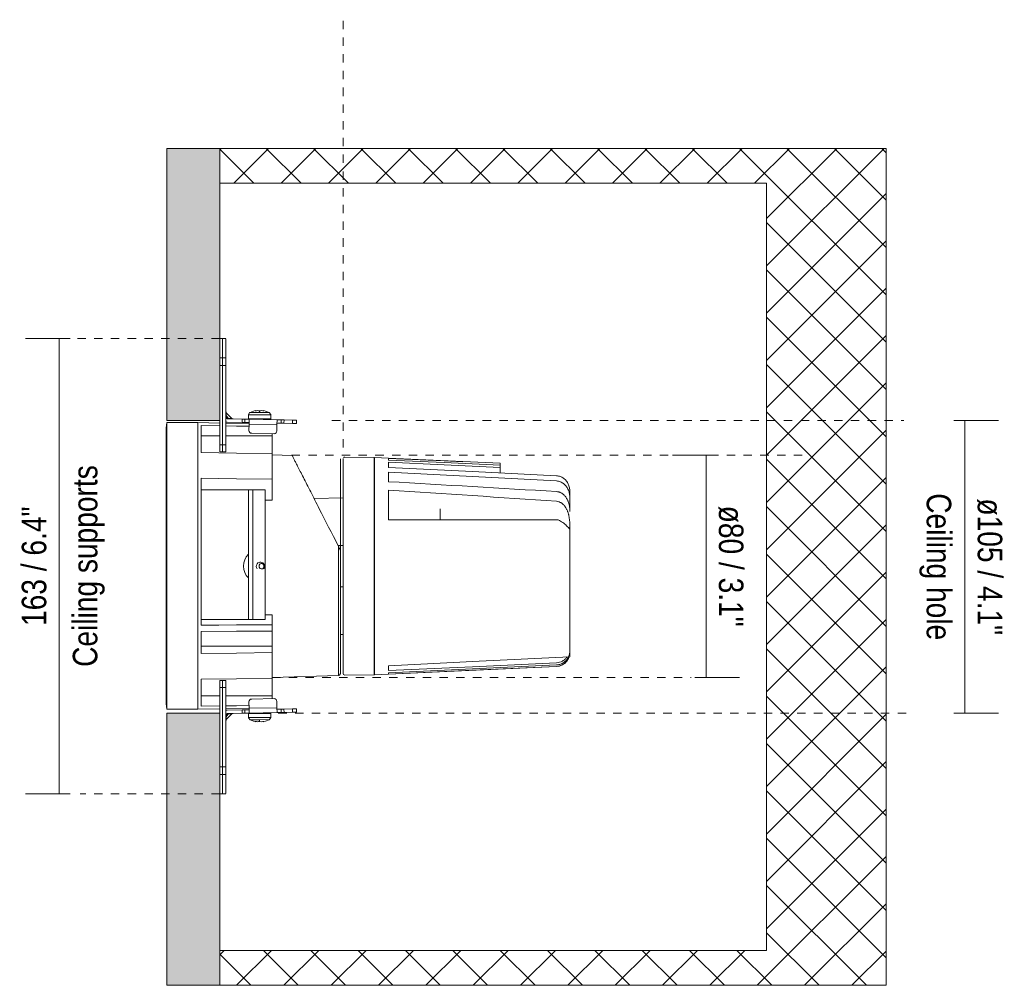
# Model space of a CAD drawing. Header units: millimetres. Extents: x -6729 to -4864, y -1198 to 6775.
# Tile 6 of 6: x -6318 to -5965, y 6429 to 6775. Entities that reach past the tile are written whole.
import ezdxf

# ---------------------------------------------------------------- set-up
doc = ezdxf.new("R2010")
doc.units = ezdxf.units.MM
doc.linetypes.add('Dash', pattern=[6, 3, -3])
doc.layers.add('A-ANNO-DIMS', color=7, linetype='Dash', lineweight=9, true_color=0xd2d2d2)
for name, color, linetype, lineweight in [('A-ANNO-DIMS-4', 7, 'Continuous', 9), ('A-DETL-GENF', 7, 'Continuous', 9), ('E-LITE-EQPM', 7, 'Continuous', 20)]:
    doc.layers.add(name, color=color, linetype=linetype, lineweight=lineweight)
doc.styles.add('Arial Narrow', font='ARIALN.TTF', dxfattribs={"height": 8.8})
doc.dimstyles.new('FARO_-_2_2mm_Arial_Narrow_mm_Inch_Left', dxfattribs={"dimscale": 304.8, "dimtxt": 9.006193, "dimasz": 0, "dimexe": 0.03937, "dimexo": 0.0625, "dimgap": 0.006562, "dimtad": 1, "dimdec": 0, "dimzin": 0, "dimdsep": 46, "dimtxsty": 'Arial Narrow', "dimblk1": 'NONE', "dimblk2": 'NONE', "dimsah": 1, "dimcen": 0.09, "dimadec": 0, "dimazin": 0, "dimtfac": 1, "dimtdec": 4, "dimtix": 1, "dimtmove": 0, "dimatfit": 3, "dimfxl": 0.013123, "dimfxlon": 1, "dimtvp": 1, "dimtolj": 1, "dimtzin": 0, "dimarcsym": 2})
doc.dimstyles.new('FARO_-_2_2mm_Arial_Narrow_mm_Inch_Right', dxfattribs={"dimscale": 304.8, "dimtxt": 9.006193, "dimasz": 0, "dimexe": 0.03937, "dimexo": 0.0625, "dimgap": 0.006562, "dimtad": 1, "dimdec": 0, "dimzin": 0, "dimdsep": 46, "dimtxsty": 'Arial Narrow', "dimblk1": 'NONE', "dimblk2": 'NONE', "dimsah": 1, "dimcen": 0.09, "dimadec": 0, "dimazin": 0, "dimtfac": 1, "dimtdec": 4, "dimtix": 1, "dimtmove": 0, "dimatfit": 3, "dimfxl": 0.013123, "dimfxlon": 1, "dimtvp": 1, "dimtolj": 1, "dimtzin": 0, "dimarcsym": 2})

# ---------------------------------------------------------------- blocks, each defined once
blk = doc.blocks.new('DEEP78 R SM_GLB - 00-673880-Planta_PDF')
at = {"lineweight": 9}
for p, q in [((-3248.93, 6661.1), (-3249.93, 6661.1)), ((-3247.73, 6661.1), (-3248.93, 6661.1)), ((-3248.93, 6661.02), (-3248.93, 6654.12)), ((-3248.93, 6654.12), (-3248.93, 6661.02)), ((-3247.73, 6654.12), (-3247.73, 6661.02)), ((-3248.93, 6654.12), (-3249.93, 6654.12)), ((-3248.93, 6654.12), (-3248.93, 6651.38)), ((-3248.93, 6651.38), (-3248.93, 6654.12)), ((-3247.73, 6654.12), (-3248.93, 6654.12)), ((-3247.73, 6651.38), (-3247.73, 6654.12)), ((-3248.93, 6651.38), (-3249.93, 6651.38)), ((-3248.93, 6651.38), (-3248.93, 6622.97)), ((-3248.93, 6622.97), (-3248.93, 6651.38)), ((-3247.73, 6651.38), (-3248.93, 6651.38)), ((-3247.73, 6622.97), (-3247.73, 6651.38)), ((-3239.1, 6634.6), (-3237.21, 6635.24)), ((-3235.66, 6634.6), (-3235.66, 6635.19)), ((-3249.93, 6622.97), (-3249.93, 6631.76)), ((-3247.64, 6634.51), (-3247.64, 6634.44)), ((-3247.64, 6634.44), (-3247.64, 6634.51)), ((-3247.64, 6634.51), (-3247.64, 6634.44)), ((-3245.51, 6632.34), (-3247.63, 6634.49)), ((-3247.53, 6633.23), (-3247.6, 6633.95)), ((-3247.53, 6632.67), (-3247.53, 6633.23)), ((-3246.77, 6632.46), (-3247.53, 6633.23)), ((-3246.77, 6632.46), (-3247.34, 6632.47)), ((-3247.24, 6632.27), (-3241.91, 6632.18)), ((-3246.05, 6632.39), (-3246.77, 6632.46)), ((-3245.57, 6632.34), (-3245.5, 6632.33)), ((-3241.91, 6632.18), (-3241.93, 6630.98)), ((-3241.91, 6632.18), (-3240.91, 6632.16)), ((-3240.93, 6630.96), (-3240.91, 6632.16)), ((-3240.91, 6632.16), (-3240.93, 6630.96)), ((-3240.91, 6632.16), (-3239.41, 6632.14)), ((-3239.66, 6633.7), (-3239.66, 6632.3)), ((-3235.66, 6633.7), (-3239.66, 6633.7)), ((-3239.66, 6632.3), (-3239.66, 6632.14)), ((-3239.66, 6632.3), (-3239.66, 6632.3)), ((-3239.21, 6632.3), (-3239.65, 6632.3)), ((-3239.65, 6632.3), (-3239.6, 6632.3)), ((-3239.65, 6632.3), (-3239.65, 6632.14)), ((-3239.41, 6632.14), (-3239.44, 6630.44)), ((-3229.41, 6631.96), (-3239.41, 6632.14)), ((-3239.41, 6632.14), (-3229.41, 6631.96)), ((-3239.12, 6632.3), (-3238.98, 6632.3)), ((-3239.12, 6632.13), (-3239.12, 6632.3)), ((-3235.66, 6634.6), (-3239.1, 6634.6)), ((-3238.98, 6632.3), (-3238.89, 6632.3)), ((-3238.98, 6632.13), (-3238.98, 6632.3)), ((-3237.7, 6632.3), (-3238.95, 6632.3)), ((-3237.66, 6632.3), (-3237.42, 6632.3)), ((-3237.66, 6632.11), (-3237.66, 6632.3)), ((-3237.42, 6632.1), (-3237.42, 6632.3)), ((-3235.66, 6632.3), (-3237.4, 6632.3)), ((-3235.66, 6634.6), (-3232.22, 6634.6)), ((-3235.66, 6633.7), (-3231.66, 6633.7)), ((-3235.66, 6632.3), (-3235.39, 6632.3)), ((-3235.66, 6632.07), (-3235.66, 6632.3)), ((-3235.38, 6632.3), (-3235.52, 6632.3)), ((-3235.39, 6632.07), (-3235.39, 6632.3)), ((-3233.66, 6632.3), (-3235.35, 6632.3)), ((-3234.36, 6632.05), (-3234.36, 6632.3)), ((-3234.11, 6634.6), (-3234.11, 6634.72)), ((-3233.66, 6632.3), (-3233.43, 6632.3)), ((-3233.66, 6632.04), (-3233.66, 6632.3)), ((-3233.43, 6632.03), (-3233.43, 6632.3)), ((-3232.2, 6632.3), (-3233.38, 6632.3)), ((-3232.25, 6632.3), (-3232.2, 6632.3)), ((-3232.2, 6632.3), (-3232.07, 6632.3)), ((-3232.2, 6632.01), (-3232.2, 6632.3)), ((-3232.07, 6632.01), (-3232.07, 6632.3)), ((-3231.66, 6632.3), (-3232.04, 6632.3)), ((-3231.66, 6632.3), (-3231.66, 6633.7)), ((-3231.66, 6632), (-3231.66, 6632.3)), ((-3229.41, 6631.96), (-3229.44, 6630.26)), ((-3229.41, 6631.96), (-3227.91, 6631.94)), ((-3227.91, 6631.94), (-3227.93, 6630.74)), ((-3227.91, 6631.94), (-3227.93, 6630.74)), ((-3227.91, 6631.94), (-3226.91, 6631.92)), ((-3226.91, 6631.92), (-3226.93, 6630.72)), ((-3226.91, 6631.92), (-3223.91, 6631.87)), ((-3223.91, 6631.87), (-3223.93, 6630.67)), ((-3223.91, 6631.87), (-3222.41, 6631.84)), ((-3222.43, 6630.64), (-3222.41, 6631.84)), ((-3222.41, 6631.84), (-3222.43, 6630.64)), ((-3247.71, 6631.14), (-3247.26, 6631.07)), ((-3247.71, 6631.14), (-3247.26, 6631.07)), ((-3247.71, 6631.14), (-3247.26, 6631.07)), ((-3247.71, 6631.14), (-3247.26, 6631.07)), ((-3241.93, 6630.98), (-3247.26, 6631.07)), ((-3240.93, 6630.96), (-3241.93, 6630.98)), ((-3239.43, 6630.94), (-3240.93, 6630.96)), ((-3239.44, 6630.44), (-3239.48, 6628.14)), ((-3239.44, 6630.44), (-3229.44, 6630.26)), ((-3229.48, 6627.96), (-3229.44, 6630.26)), ((-3227.93, 6630.74), (-3229.43, 6630.76)), ((-3226.93, 6630.72), (-3227.93, 6630.74)), ((-3223.93, 6630.67), (-3226.93, 6630.72)), ((-3222.43, 6630.64), (-3223.93, 6630.67)), ((-3238.5, 6627.12), (-3230.5, 6626.98)), ((-3249.93, 6620.48), (-3249.93, 6622.97)), ((-3248.93, 6622.97), (-3249.93, 6622.97)), ((-3248.93, 6622.97), (-3248.93, 6620.48)), ((-3248.93, 6620.48), (-3248.93, 6622.97)), ((-3247.73, 6622.97), (-3248.93, 6622.97)), ((-3247.73, 6620.48), (-3247.73, 6622.97)), ((-3249.93, 6620.47), (-3248.93, 6620.47)), ((-3248.93, 6620.47), (-3247.73, 6620.47)), ((-3234.32, 6580.36), (-3233.94, 6579.43)), ((-3248.93, 6538.52), (-3249.93, 6538.52)), ((-3249.93, 6536.02), (-3249.93, 6538.51)), ((-3247.73, 6538.52), (-3248.93, 6538.52)), ((-3248.93, 6538.51), (-3248.93, 6536.02)), ((-3248.93, 6536.02), (-3248.93, 6538.51)), ((-3247.73, 6538.51), (-3247.73, 6536.02)), ((-3249.93, 6526.76), (-3249.93, 6536.02)), ((-3248.93, 6536.02), (-3249.93, 6536.02)), ((-3248.93, 6536.02), (-3248.93, 6507.61)), ((-3248.93, 6507.61), (-3248.93, 6536.02)), ((-3248.93, 6536.02), (-3247.73, 6536.02)), ((-3247.73, 6536.02), (-3247.73, 6507.61)), ((-3239.48, 6530.85), (-3239.44, 6528.55)), ((-3230.5, 6532.01), (-3238.5, 6531.87)), ((-3229.44, 6528.73), (-3229.48, 6531.03)), ((-3247.71, 6527.85), (-3247.26, 6527.92)), ((-3247.71, 6527.85), (-3247.26, 6527.92)), ((-3247.71, 6527.85), (-3247.26, 6527.92)), ((-3247.71, 6527.85), (-3247.26, 6527.92)), ((-3247.63, 6524.5), (-3245.52, 6526.65)), ((-3247.6, 6525.04), (-3247.53, 6525.76)), ((-3246.77, 6526.53), (-3247.53, 6525.76)), ((-3247.53, 6525.76), (-3247.53, 6526.32)), ((-3246.77, 6526.53), (-3247.34, 6526.52)), ((-3247.26, 6527.92), (-3241.93, 6528.01)), ((-3241.91, 6526.81), (-3247.24, 6526.72)), ((-3245.57, 6526.65), (-3245.5, 6526.66)), ((-3245.5, 6526.66), (-3245.57, 6526.65)), ((-3241.93, 6528.01), (-3240.93, 6528.03)), ((-3241.91, 6526.81), (-3241.93, 6528.01)), ((-3240.91, 6526.83), (-3241.91, 6526.81)), ((-3240.93, 6528.03), (-3239.43, 6528.05)), ((-3240.91, 6526.83), (-3240.93, 6528.03)), ((-3240.91, 6526.83), (-3240.93, 6528.03)), ((-3239.41, 6526.85), (-3240.91, 6526.83)), ((-3239.66, 6526.85), (-3239.66, 6526.7)), ((-3239.66, 6526.7), (-3239.66, 6525.29)), ((-3239.66, 6526.7), (-3239.28, 6526.7)), ((-3229.44, 6528.73), (-3239.44, 6528.55)), ((-3239.41, 6526.85), (-3239.44, 6528.55)), ((-3239.41, 6526.85), (-3229.41, 6527.03)), ((-3229.41, 6527.03), (-3239.41, 6526.85)), ((-3239.25, 6526.86), (-3239.25, 6526.7)), ((-3239.12, 6526.7), (-3239.25, 6526.7)), ((-3239.12, 6526.86), (-3239.12, 6526.7)), ((-3239.12, 6526.7), (-3237.94, 6526.7)), ((-3239.06, 6526.7), (-3239.12, 6526.7)), ((-3237.89, 6526.88), (-3237.89, 6526.7)), ((-3237.66, 6526.7), (-3237.89, 6526.7)), ((-3237.66, 6526.89), (-3237.66, 6526.7)), ((-3237.66, 6526.7), (-3235.97, 6526.7)), ((-3236.96, 6526.9), (-3236.96, 6526.7)), ((-3235.93, 6526.7), (-3235.96, 6526.7)), ((-3235.94, 6526.7), (-3235.8, 6526.7)), ((-3235.93, 6526.92), (-3235.93, 6526.7)), ((-3235.66, 6526.7), (-3235.93, 6526.7)), ((-3235.66, 6526.92), (-3235.66, 6526.7)), ((-3235.66, 6526.7), (-3233.92, 6526.7)), ((-3233.9, 6526.95), (-3233.9, 6526.7)), ((-3233.66, 6526.7), (-3233.9, 6526.7)), ((-3233.66, 6526.95), (-3233.66, 6526.7)), ((-3233.62, 6526.7), (-3232.37, 6526.7)), ((-3232.34, 6526.7), (-3232.43, 6526.7)), ((-3232.34, 6526.98), (-3232.34, 6526.7)), ((-3232.2, 6526.7), (-3232.34, 6526.7)), ((-3232.2, 6526.98), (-3232.2, 6526.7)), ((-3232.14, 6526.7), (-3231.67, 6526.7)), ((-3231.67, 6526.7), (-3231.72, 6526.7)), ((-3231.67, 6526.99), (-3231.67, 6526.7)), ((-3231.66, 6526.7), (-3231.66, 6526.99)), ((-3231.66, 6525.29), (-3231.66, 6526.7)), ((-3231.66, 6526.7), (-3231.66, 6526.7)), ((-3229.41, 6527.03), (-3229.44, 6528.73)), ((-3229.43, 6528.23), (-3227.93, 6528.26)), ((-3227.91, 6527.06), (-3229.41, 6527.03)), ((-3227.93, 6528.26), (-3226.93, 6528.27)), ((-3227.93, 6528.26), (-3227.91, 6527.06)), ((-3227.93, 6528.26), (-3227.91, 6527.06)), ((-3227.91, 6527.06), (-3226.91, 6527.07)), ((-3226.93, 6528.27), (-3223.93, 6528.32)), ((-3226.91, 6527.07), (-3226.93, 6528.27)), ((-3223.91, 6527.13), (-3226.91, 6527.07)), ((-3223.93, 6528.32), (-3222.43, 6528.35)), ((-3223.91, 6527.13), (-3223.93, 6528.32)), ((-3222.41, 6527.15), (-3223.91, 6527.13)), ((-3222.41, 6527.15), (-3222.43, 6528.35)), ((-3222.41, 6527.15), (-3222.43, 6528.35)), ((-3247.64, 6524.56), (-3247.64, 6524.49)), ((-3247.64, 6524.49), (-3247.64, 6524.56)), ((-3247.64, 6524.56), (-3247.64, 6524.49)), ((-3239.66, 6525.29), (-3235.66, 6525.29)), ((-3237.21, 6523.75), (-3239.1, 6524.39)), ((-3239.1, 6524.39), (-3235.66, 6524.39)), ((-3231.66, 6525.29), (-3235.66, 6525.29)), ((-3235.66, 6524.21), (-3235.66, 6524.39)), ((-3235.66, 6523.8), (-3235.66, 6524.21)), ((-3232.22, 6524.51), (-3235.65, 6524.39)), ((-3248.93, 6507.61), (-3249.93, 6507.61)), ((-3249.93, 6504.87), (-3248.93, 6504.87)), ((-3248.93, 6504.87), (-3248.93, 6507.61)), ((-3248.93, 6504.87), (-3248.93, 6507.61)), ((-3247.73, 6507.61), (-3248.93, 6507.61)), ((-3248.93, 6504.87), (-3248.93, 6497.98)), ((-3248.93, 6497.98), (-3248.93, 6504.87)), ((-3247.73, 6504.87), (-3248.93, 6504.87)), ((-3247.73, 6504.87), (-3247.73, 6507.61)), ((-3247.73, 6497.98), (-3247.73, 6504.87)), ((-3249.93, 6497.89), (-3248.93, 6497.89)), ((-3248.93, 6497.89), (-3247.73, 6497.89))]:
    blk.add_line(p, q, dxfattribs=at)
at = {"lineweight": 9, "flags": 128}
for points in [[(-3232.22, 6634.6), (-3233.52, 6635.1), (-3234.11, 6635.24)], [(-3247.6, 6633.96), (-3247.64, 6634.44), (-3247.64, 6634.51)], [(-3246.77, 6632.46), (-3246.73, 6632.32), (-3246.67, 6632.26)], [(-3245.5, 6632.33), (-3245.57, 6632.34), (-3246.04, 6632.38)], [(-3239.66, 6633.7), (-3239.24, 6634.52), (-3239.1, 6634.6)], [(-3232.22, 6634.6), (-3231.67, 6633.86), (-3231.66, 6633.7)], [(-3247.64, 6524.49), (-3247.64, 6524.56), (-3247.6, 6525.03)], [(-3239.1, 6524.39), (-3239.65, 6525.13), (-3239.66, 6525.29)], [(-3232.22, 6524.39), (-3233.52, 6523.89), (-3234.11, 6523.75)], [(-3231.66, 6525.29), (-3232.08, 6524.48), (-3232.22, 6524.39)]]:
    blk.add_lwpolyline(points, dxfattribs=at)
at = {"lineweight": 9}
for centre, radius, start, end in [((-3247.23, 6632.77), 0.5, 180, 269), ((-3247.23, 6632.77), 1.7, 251.3058, 269), ((-3238.48, 6628.12), 1, 179, 269), ((-3230.48, 6627.98), 1, 269, 359), ((-3235.36, 6579.43), 1.2, 360, 60.269), ((-3235.36, 6579.43), 1.2, 312.9247, 0), ((-3238.48, 6530.87), 1, 91, 181), ((-3230.48, 6531.01), 1, 1, 91), ((-3247.23, 6526.22), 1.7, 91, 108.6942), ((-3247.23, 6526.22), 0.5, 91, 180)]:
    blk.add_arc(centre, radius, start, end, dxfattribs=at)
for centre, major_axis, ratio, start_param, end_param in [((-3247.43, 6632.77), (-0.3, 0), 0.375144, 0, 1.206171), ((-3247.23, 6632.57), (0.005, 0.3), 0.375095, 1.935478, 3.141585), ((-3247.43, 6526.22), (0.3, 0), 0.375144, 1.935421, 3.14158), ((-3247.43, 6525.65), (0.3, 0), 0.375144, 1.935416, 3.141593), ((-3247.23, 6526.42), (-0.005, 0.3), 0.375095, 0, 1.206115), ((-3234.88, 6531.42), (0, 7.67), 0.866025, 3.024616, 3.200031), ((-3234.88, 6531.42), (0, 7.67), 0.866025, 3.200081, 3.25857)]:
    blk.add_ellipse(centre, major_axis=major_axis, ratio=ratio, start_param=start_param, end_param=end_param, dxfattribs=at)
for points in [[(-3237.21, 6635.19), (-3237.21, 6635.22), (-3237.21, 6635.24), (-3237.21, 6635.24)], [(-3235.66, 6635.19), (-3235.92, 6635.22), (-3236.43, 6635.26), (-3236.95, 6635.22), (-3237.21, 6635.19)], [(-3234.11, 6635.19), (-3234.37, 6635.22), (-3234.88, 6635.26), (-3235.4, 6635.22), (-3235.66, 6635.19)], [(-3234.11, 6635.24), (-3234.11, 6635.24), (-3234.11, 6635.22), (-3234.11, 6635.19)], [(-3247.71, 6634.7), (-3247.7, 6634.74), (-3247.7, 6634.82), (-3247.7, 6634.85), (-3247.7, 6634.83), (-3247.7, 6634.8)], [(-3247.34, 6632.47), (-3247.44, 6632.47), (-3247.53, 6632.57), (-3247.53, 6632.67)], [(-3245.58, 6632.34), (-3245.56, 6632.34), (-3245.53, 6632.34), (-3245.52, 6632.34), (-3245.52, 6632.34)], [(-3245.52, 6632.34), (-3245.52, 6632.34), (-3245.52, 6632.34), (-3245.53, 6632.34)], [(-3245.31, 6632.26), (-3245.26, 6632.26), (-3245.19, 6632.26), (-3245.16, 6632.26), (-3245.18, 6632.26), (-3245.2, 6632.26)], [(-3236.57, 6578.55), (-3236.76, 6578.81), (-3236.96, 6579.43), (-3236.66, 6580.37), (-3235.86, 6580.96), (-3234.86, 6580.96), (-3234.06, 6580.38), (-3233.86, 6579.75), (-3233.86, 6579.43)], [(-3233.86, 6579.43), (-3233.86, 6579.64), (-3233.95, 6580.05), (-3234.32, 6580.58), (-3234.89, 6580.91), (-3235.33, 6580.95), (-3235.55, 6580.92)], [(-3247.53, 6526.32), (-3247.53, 6526.42), (-3247.44, 6526.52), (-3247.34, 6526.52)], [(-3245.58, 6526.65), (-3245.56, 6526.65), (-3245.53, 6526.65), (-3245.52, 6526.65), (-3245.52, 6526.65)], [(-3245.52, 6526.65), (-3245.52, 6526.65), (-3245.53, 6526.65), (-3245.56, 6526.65), (-3245.58, 6526.65)], [(-3247.71, 6524.29), (-3247.7, 6524.25), (-3247.7, 6524.18), (-3247.7, 6524.14), (-3247.7, 6524.16), (-3247.7, 6524.19)], [(-3237.21, 6523.75), (-3237.21, 6523.75), (-3237.21, 6523.77), (-3237.21, 6523.8)], [(-3237.21, 6523.8), (-3236.95, 6523.77), (-3236.43, 6523.73), (-3235.92, 6523.77), (-3235.66, 6523.8)], [(-3234.11, 6523.8), (-3234.11, 6523.77), (-3234.11, 6523.75), (-3234.11, 6523.75)]]:
    blk.add_open_spline(points, degree=3, dxfattribs=at)
for points, knots in [([(-3247.53, 6633.23), (-3247.54, 6633.32), (-3247.68, 6633.33), (-3247.73, 6633.33), (-3247.73, 6633.34)], [0, 0, 0, 0, 0.541667, 1, 1, 1, 1]), ([(-3247.72, 6634.34), (-3247.71, 6634.48), (-3247.71, 6634.67), (-3247.7, 6634.82), (-3247.7, 6634.85), (-3247.7, 6634.82), (-3247.7, 6634.74), (-3247.71, 6634.7)], [-0.75, -0.75, -0.75, -0.75, -0.625, -0.5625, -0.5, -0.4375, -0.375, -0.375, -0.375, -0.375]), ([(-3245.31, 6632.26), (-3245.26, 6632.26), (-3245.19, 6632.26), (-3245.16, 6632.26), (-3245.19, 6632.26), (-3245.34, 6632.26), (-3245.65, 6632.26), (-3246.14, 6632.26), (-3246.49, 6632.26), (-3246.67, 6632.26)], [-0.625, -0.625, -0.625, -0.625, -0.5625, -0.5, -0.4375, -0.375, -0.25, -0.125, 0, 0, 0, 0]), ([(-3234.19, 6578.58), (-3234.15, 6578.65), (-3233.99, 6578.91), (-3233.93, 6579.22), (-3233.94, 6579.43)], [0.6590802, 0.6590802, 0.6590802, 0.6590802, 0.75, 1, 1, 1, 1]), ([(-3246.77, 6526.53), (-3246.72, 6526.56), (-3246.64, 6526.61), (-3246.41, 6526.74), (-3246.49, 6526.73), (-3246.67, 6526.73)], [0, 0, 0, 0, 0.291667, 0.541667, 1, 1, 1, 1]), ([(-3245.58, 6526.65), (-3245.6, 6526.65), (-3245.65, 6526.64), (-3245.76, 6526.63), (-3245.9, 6526.62), (-3246.05, 6526.61), (-3246.21, 6526.6), (-3246.45, 6526.58), (-3246.64, 6526.56), (-3246.77, 6526.53)], [0.6, 0.6, 0.6, 0.6, 0.65, 0.7, 0.75, 0.8, 0.85, 0.9, 1, 1, 1, 1]), ([(-3246.67, 6526.73), (-3246.49, 6526.73), (-3246.14, 6526.73), (-3245.65, 6526.73), (-3245.34, 6526.73), (-3245.19, 6526.73), (-3245.16, 6526.73), (-3245.19, 6526.73), (-3245.29, 6526.73), (-3245.37, 6526.73), (-3245.41, 6526.73)], [-1, -1, -1, -1, -0.875, -0.75, -0.625, -0.5625, -0.5, -0.4375, -0.375, -0.3339843, -0.3339843, -0.3339843, -0.3339843]), ([(-3245.41, 6526.73), (-3245.37, 6526.73), (-3245.29, 6526.73), (-3245.19, 6526.73), (-3245.16, 6526.73), (-3245.18, 6526.73), (-3245.2, 6526.73)], [-0.666015, -0.666015, -0.666015, -0.666015, -0.625, -0.5625, -0.5, -0.4375, -0.4375, -0.4375, -0.4375]), ([(-3247.71, 6524.29), (-3247.7, 6524.25), (-3247.7, 6524.18), (-3247.7, 6524.14), (-3247.7, 6524.18), (-3247.71, 6524.32), (-3247.71, 6524.51), (-3247.72, 6524.65)], [-0.625, -0.625, -0.625, -0.625, -0.5625, -0.5, -0.4375, -0.375, -0.25, -0.25, -0.25, -0.25])]:
    blk.add_open_spline(points, degree=3, knots=knots, dxfattribs=at)
at = {"layer": 'E-LITE-EQPM'}
for p, q in [((-3268.93, 6630.95), (-3269.16, 6629.1)), ((-3269.16, 6614.6), (-3269.16, 6629.1)), ((-3257.86, 6630.95), (-3268.93, 6630.95)), ((-3268.93, 6615.91), (-3268.93, 6630.95)), ((-3249.93, 6630.81), (-3257.86, 6630.95)), ((-3257.86, 6630.95), (-3257.86, 6615.91)), ((-3256.66, 6620.19), (-3256.66, 6629.94)), ((-3256.66, 6629.94), (-3249.93, 6629.82)), ((-3239.43, 6630.62), (-3247.73, 6630.77)), ((-3256.66, 6626.24), (-3249.93, 6626.24)), ((-3247.73, 6626.24), (-3231.16, 6626.24)), ((-3231.16, 6626.99), (-3231.16, 6626.24)), ((-3231.16, 6626.24), (-3231.16, 6619.92)), ((-3231.16, 6619.87), (-3231.16, 6615.58)), ((-3224.01, 6619.21), (-3231.14, 6619.42)), ((-3194.66, 6618.44), (-3205.12, 6618.62)), ((-3194.66, 6618.44), (-3194.66, 6540.55)), ((-3194.46, 6617.62), (-3194.66, 6617.62)), ((-3189.46, 6618.21), (-3194.46, 6618.43)), ((-3194.46, 6618.43), (-3194.46, 6540.56)), ((-3149.46, 6616.39), (-3189.46, 6618.21)), ((-3189.46, 6618.15), (-3189.46, 6617.53)), ((-3269.16, 6530.11), (-3269.16, 6614.6)), ((-3268.93, 6528.26), (-3268.93, 6615.91)), ((-3257.86, 6615.91), (-3257.86, 6528.26)), ((-3231.16, 6615.58), (-3231.16, 6610.69)), ((-3189.46, 6616.73), (-3189.46, 6614.9)), ((-3149.46, 6616.39), (-3149.46, 6616.33)), ((-3149.46, 6615.69), (-3149.46, 6616.33)), ((-3149.46, 6615.69), (-3149.46, 6614.84)), ((-3149.46, 6612.91), (-3149.46, 6614.84)), ((-3256.66, 6558.34), (-3256.66, 6611.01)), ((-3231.16, 6610.69), (-3231.16, 6603.2)), ((-3189.46, 6613.19), (-3189.46, 6609.78)), ((-3233.66, 6606.83), (-3256.66, 6606.83)), ((-3238.06, 6579.5), (-3238.06, 6606.88)), ((-3233.66, 6603.65), (-3233.66, 6606.83)), ((-3205.66, 6603.95), (-3216.15, 6603.76)), ((-3189.46, 6606.75), (-3189.46, 6596.07)), ((-3124.46, 6606.28), (-3124.46, 6604)), ((-3124.46, 6599.09), (-3124.46, 6603.98)), ((-3231.16, 6603.2), (-3233.63, 6603.2)), ((-3170.96, 6596.08), (-3170.96, 6600.06)), ((-3124.46, 6592.57), (-3124.46, 6594.04)), ((-3124.46, 6592.57), (-3124.46, 6547.01)), ((-3207.56, 6586.9), (-3205.66, 6586.93)), ((-3207.36, 6579.5), (-3207.36, 6586.51)), ((-3206.66, 6585.13), (-3206.66, 6579.5)), ((-3238.06, 6560.32), (-3238.06, 6579.5)), ((-3207.36, 6540.28), (-3207.36, 6579.5)), ((-3206.66, 6579.5), (-3206.66, 6540.98)), ((-3206.67, 6572.08), (-3205.66, 6572.06)), ((-3233.66, 6560.36), (-3233.66, 6561.85)), ((-3233.63, 6562.1), (-3231.16, 6562.1)), ((-3231.16, 6562.1), (-3231.16, 6558.5)), ((-3256.66, 6560.36), (-3233.66, 6560.36)), ((-3231.16, 6558.5), (-3231.16, 6556.24)), ((-3256.66, 6548.19), (-3256.66, 6556.09)), ((-3231.16, 6556.23), (-3231.16, 6550.78)), ((-3206.66, 6555.06), (-3205.66, 6555.04)), ((-3231.16, 6550.78), (-3256.66, 6550.78)), ((-3231.16, 6550.78), (-3231.16, 6548.51)), ((-3231.16, 6548.51), (-3231.16, 6539.33)), ((-3189.46, 6543.78), (-3189.46, 6542.05)), ((-3189.46, 6540.78), (-3129.23, 6543.52)), ((-3231.14, 6539.57), (-3207.36, 6540.28)), ((-3205.12, 6540.37), (-3194.66, 6540.55)), ((-3194.66, 6541.38), (-3194.46, 6541.38)), ((-3194.46, 6540.56), (-3189.46, 6540.78)), ((-3189.46, 6541.32), (-3189.46, 6540.81)), ((-3256.66, 6529.26), (-3256.66, 6539.01)), ((-3231.16, 6539.29), (-3231.16, 6532.96)), ((-3256.66, 6532.96), (-3249.93, 6532.96)), ((-3247.73, 6532.96), (-3231.16, 6532.96)), ((-3231.16, 6532.96), (-3231.16, 6532)), ((-3269.16, 6530.11), (-3268.93, 6528.26)), ((-3249.93, 6529.38), (-3256.66, 6529.26)), ((-3268.93, 6528.26), (-3257.86, 6528.26)), ((-3257.86, 6528.26), (-3249.93, 6528.4)), ((-3247.73, 6528.43), (-3239.44, 6528.58))]:
    blk.add_line(p, q, dxfattribs=at)
at = {"layer": 'E-LITE-EQPM', "flags": 128}
for points in [[(-3247.73, 6629.78), (-3243.91, 6629.72), (-3239.45, 6629.64)], [(-3231.16, 6619.87), (-3243.91, 6620.03), (-3256.66, 6620.19)], [(-3206.66, 6579.5), (-3206.66, 6585.38), (-3206.66, 6591.12), (-3206.66, 6596.59), (-3206.66, 6601.66), (-3206.66, 6606.21), (-3206.66, 6610.13), (-3206.66, 6613.33), (-3206.66, 6615.73), (-3206.66, 6617.29), (-3206.66, 6617.96), (-3206.66, 6617.98)], [(-3206.66, 6617.98), (-3206.66, 6617.53), (-3206.66, 6616.19), (-3206.66, 6613.98), (-3206.66, 6610.96), (-3206.66, 6607.21), (-3206.66, 6603.93)], [(-3205.66, 6618.09), (-3205.66, 6617.64), (-3205.66, 6616.29), (-3205.66, 6614.09), (-3205.66, 6611.07), (-3205.66, 6607.31), (-3205.66, 6602.91), (-3205.66, 6597.95), (-3205.66, 6592.56), (-3205.66, 6586.87), (-3205.66, 6581), (-3205.66, 6575.1), (-3205.66, 6569.3), (-3205.66, 6563.74), (-3205.66, 6558.55), (-3205.66, 6553.85), (-3205.66, 6549.75), (-3205.66, 6546.34), (-3205.66, 6543.72), (-3205.66, 6541.93), (-3205.66, 6541.02), (-3205.66, 6540.9)], [(-3205.5, 6618.38), (-3205.42, 6618.54), (-3205.12, 6618.62)], [(-3162.78, 6616.94), (-3169.46, 6617.24), (-3189.46, 6618.15)], [(-3189.46, 6617.53), (-3169.46, 6616.61), (-3149.46, 6615.69)], [(-3149.46, 6614.84), (-3169.46, 6615.79), (-3189.46, 6616.73)], [(-3189.46, 6614.9), (-3159.35, 6613.4), (-3129.23, 6611.9)], [(-3256.66, 6611.01), (-3243.91, 6610.85), (-3231.16, 6610.69)], [(-3129.23, 6610.03), (-3159.35, 6611.62), (-3189.46, 6613.19)], [(-3239.66, 6606.83), (-3239.66, 6606.46), (-3239.66, 6601.43), (-3239.66, 6595.92), (-3239.66, 6590.07), (-3239.66, 6583.99), (-3239.66, 6579.5)], [(-3233.63, 6579.5), (-3233.63, 6585.56), (-3233.63, 6591.49), (-3233.63, 6597.15), (-3233.63, 6602.42), (-3233.63, 6603.7)], [(-3189.46, 6596.07), (-3159.05, 6596.07), (-3128.65, 6596.07)], [(-3239.66, 6579.5), (-3239.66, 6573.33), (-3239.66, 6567.3), (-3239.66, 6561.53), (-3239.66, 6560.36)], [(-3233.63, 6561.83), (-3233.63, 6564.32), (-3233.63, 6570.12), (-3233.63, 6576.12), (-3233.63, 6579.5)], [(-3206.66, 6541.01), (-3206.66, 6541.46), (-3206.66, 6542.8), (-3206.66, 6545.01), (-3206.66, 6548.03), (-3206.66, 6551.78), (-3206.66, 6556.19), (-3206.66, 6561.14), (-3206.66, 6566.53), (-3206.66, 6572.22), (-3206.66, 6578.08), (-3206.66, 6579.5)], [(-3231.16, 6558.5), (-3237.53, 6558.46), (-3243.91, 6558.42), (-3250.28, 6558.38), (-3256.66, 6558.34)], [(-3256.66, 6556.09), (-3243.91, 6556.17), (-3231.16, 6556.24)], [(-3206.66, 6552.69), (-3206.66, 6548.87), (-3206.66, 6545.66), (-3206.66, 6543.26), (-3206.66, 6541.7), (-3206.66, 6541.03), (-3206.66, 6541.01)], [(-3231.16, 6548.51), (-3243.91, 6548.35), (-3256.66, 6548.19)], [(-3124.46, 6547.01), (-3156.96, 6545.39), (-3189.46, 6543.78)], [(-3124.79, 6546.99), (-3124.91, 6546.45), (-3126.16, 6544.75), (-3128.01, 6543.72), (-3129.23, 6543.52)], [(-3129.23, 6543.54), (-3128.16, 6543.71), (-3127.14, 6544.1), (-3126.24, 6544.71), (-3125.49, 6545.5), (-3124.93, 6546.43), (-3124.71, 6546.99)], [(-3189.46, 6542.05), (-3159.35, 6543.47), (-3129.23, 6544.89)], [(-3129.23, 6544.09), (-3159.35, 6542.7), (-3189.46, 6541.32)], [(-3189.46, 6540.81), (-3159.35, 6542.17), (-3129.23, 6543.54)], [(-3206.66, 6540.98), (-3207.02, 6540.38), (-3207.36, 6540.28)], [(-3205.12, 6540.37), (-3205.57, 6540.61), (-3205.63, 6540.8)], [(-3256.66, 6539.01), (-3243.91, 6539.17), (-3231.16, 6539.33)], [(-3239.46, 6529.57), (-3243.91, 6529.49), (-3247.73, 6529.42)]]:
    blk.add_lwpolyline(points, dxfattribs=at)
at = {"layer": 'E-LITE-EQPM'}
blk.add_arc((-3235.33, 6579.5), 6.07, 135.6901, 224.3099, dxfattribs=at)
for centre, major_axis, start_param, end_param in [((-4364.72, -13863.22), (20507.83, 0), 1.510515, 1.513457), ((-3886.79, -4365.78), (10995.26, 0), 1.501843, 1.507333)]:
    blk.add_ellipse(centre, major_axis=major_axis, ratio=0.999945, start_param=start_param, end_param=end_param, dxfattribs=at)
for points, knots in [([(-3223.98, 6619.13), (-3224.01, 6619.19), (-3224.02, 6619.21), (-3223.85, 6618.87), (-3223.46, 6618.1), (-3222.84, 6616.9), (-3222.06, 6615.35), (-3221.13, 6613.52), (-3219.99, 6611.3), (-3218.72, 6608.8), (-3216.92, 6605.27), (-3213.26, 6598.08), (-3209.83, 6591.36), (-3207.36, 6586.51)], [0.4816197, 0.4816197, 0.4816197, 0.4816197, 0.5138889, 0.5486111, 0.5833333, 0.6180556, 0.6527778, 0.6875, 0.7222222, 0.7569444, 0.7916667, 0.8611111, 1, 1, 1, 1]), ([(-3129.23, 6611.9), (-3128.77, 6611.87), (-3128.11, 6611.74), (-3127.28, 6611.37), (-3126.7, 6611.01), (-3126.19, 6610.57), (-3125.73, 6610.07), (-3125.34, 6609.52), (-3124.91, 6608.72), (-3124.55, 6607.63), (-3124.46, 6606.74), (-3124.46, 6606.28)], [0, 0, 0, 0, 0.166667, 0.25, 0.333333, 0.416667, 0.5, 0.583333, 0.666667, 0.833333, 1, 1, 1, 1]), ([(-3124.46, 6604), (-3124.46, 6604.48), (-3124.55, 6605.41), (-3124.88, 6606.55), (-3125.28, 6607.4), (-3125.6, 6607.9), (-3125.89, 6608.27), (-3126.2, 6608.63), (-3126.55, 6608.95), (-3126.92, 6609.23), (-3127.32, 6609.49), (-3127.85, 6609.75), (-3128.52, 6609.95), (-3128.99, 6610.02), (-3129.23, 6610.03)], [0, 0, 0, 0, 0.166667, 0.333333, 0.416667, 0.5, 0.541667, 0.583333, 0.666667, 0.708333, 0.75, 0.833333, 0.916667, 1, 1, 1, 1]), ([(-3129.23, 6606.23), (-3128.96, 6606.21), (-3128.57, 6606.14), (-3128.08, 6605.98), (-3127.72, 6605.83), (-3127.38, 6605.64), (-3127.05, 6605.42), (-3126.74, 6605.17), (-3126.46, 6604.9), (-3126.19, 6604.61), (-3125.95, 6604.3), (-3125.73, 6603.97), (-3125.52, 6603.64), (-3125.34, 6603.29), (-3125.18, 6602.93), (-3125.03, 6602.56), (-3124.91, 6602.19), (-3124.79, 6601.82), (-3124.67, 6601.3), (-3124.51, 6600.4), (-3124.46, 6599.62), (-3124.46, 6599.09)], [0, 0, 0, 0, 0.083333, 0.125, 0.166667, 0.208333, 0.25, 0.291667, 0.333333, 0.375, 0.416667, 0.458333, 0.5, 0.541667, 0.583333, 0.625, 0.666667, 0.708333, 0.75, 0.833333, 1, 1, 1, 1]), ([(-3124.46, 6594.04), (-3124.45, 6594.64), (-3124.5, 6595.54), (-3124.63, 6596.58), (-3124.73, 6597.18), (-3124.82, 6597.62), (-3124.93, 6598.06), (-3125.05, 6598.5), (-3125.19, 6598.93), (-3125.36, 6599.34), (-3125.54, 6599.76), (-3125.75, 6600.16), (-3125.94, 6600.49), (-3126.1, 6600.74), (-3126.24, 6600.92), (-3126.38, 6601.1), (-3126.57, 6601.33), (-3126.83, 6601.61), (-3127.17, 6601.92), (-3127.47, 6602.14), (-3127.73, 6602.28), (-3127.99, 6602.41), (-3128.47, 6602.61), (-3128.92, 6602.71), (-3129.23, 6602.75)], [0, 0, 0, 0, 0.166667, 0.25, 0.291667, 0.333333, 0.375, 0.416667, 0.458333, 0.5, 0.541667, 0.583333, 0.625, 0.645833, 0.666667, 0.6875, 0.708333, 0.75, 0.791667, 0.833333, 0.854167, 0.875, 0.916667, 1, 1, 1, 1]), ([(-3207.36, 6586.51), (-3207.32, 6586.43), (-3207.23, 6586.25), (-3207.11, 6586.01), (-3207, 6585.8), (-3206.91, 6585.62), (-3206.82, 6585.46), (-3206.72, 6585.25), (-3206.68, 6585.16), (-3206.66, 6585.13)], [0, 0, 0, 0, 0.166667, 0.333333, 0.458333, 0.583333, 0.677083, 0.791667, 1, 1, 1, 1]), ([(-3234.14, 6580.19), (-3234.09, 6580.14), (-3234.01, 6580.03), (-3233.92, 6579.86), (-3233.87, 6579.69), (-3233.86, 6579.56), (-3233.86, 6579.5)], [-1, -1, -1, -1, -0.708333, -0.5, -0.25, 0, 0, 0, 0]), ([(-3233.86, 6579.5), (-3233.86, 6579.42), (-3233.87, 6579.29), (-3233.93, 6579.11), (-3234.02, 6578.95), (-3234.1, 6578.85), (-3234.14, 6578.8)], [-1, -1, -1, -1, -0.708333, -0.5, -0.25, 0, 0, 0, 0]), ([(-3124.46, 6549.19), (-3124.46, 6548.45), (-3124.77, 6547), (-3126, 6545.33), (-3127.6, 6544.36), (-3128.67, 6544.12), (-3129.23, 6544.09)], [0, 0, 0, 0, 0.285714, 0.571429, 0.785714, 1, 1, 1, 1]), ([(-3124.92, 6547.06), (-3125.22, 6546.39), (-3126, 6545.33), (-3127.6, 6544.36), (-3128.67, 6544.12), (-3129.23, 6544.09)], [0.2857143, 0.2857143, 0.2857143, 0.2857143, 0.5714286, 0.7857143, 1, 1, 1, 1]), ([(-3129.23, 6544.89), (-3128.47, 6544.93), (-3127.39, 6545.24), (-3126.17, 6546.12), (-3125.67, 6546.68), (-3125.45, 6546.99)], [0, 0, 0, 0, 0.2857143, 0.4285714, 0.5714286, 0.5714286, 0.5714286, 0.5714286])]:
    blk.add_open_spline(points, degree=3, knots=knots, dxfattribs=at)
for points in [[(-3128.65, 6596.07), (-3128.07, 6595.82), (-3126.99, 6595.2), (-3125.57, 6594.02), (-3124.8, 6593.07), (-3124.46, 6592.57)], [(-3235.86, 6579.5), (-3235.86, 6579.6), (-3235.83, 6579.81), (-3235.68, 6580.09), (-3235.46, 6580.32), (-3235.17, 6580.46), (-3234.96, 6580.5), (-3234.86, 6580.5)], [(-3234.86, 6578.5), (-3234.96, 6578.5), (-3235.17, 6578.53), (-3235.46, 6578.67), (-3235.68, 6578.9), (-3235.83, 6579.18), (-3235.86, 6579.39), (-3235.86, 6579.5)], [(-3234.86, 6580.5), (-3234.77, 6580.5), (-3234.59, 6580.47), (-3234.34, 6580.37), (-3234.2, 6580.25), (-3234.14, 6580.19)], [(-3234.14, 6578.8), (-3234.2, 6578.74), (-3234.34, 6578.63), (-3234.59, 6578.52), (-3234.77, 6578.5), (-3234.86, 6578.5)]]:
    blk.add_open_spline(points, degree=3, dxfattribs=at)
blk = doc.blocks.new('DIMBLOCK4-Planta_PDF')
at = {"layer": 'A-ANNO-DIMS-4', "color": 251, "true_color": 0x5b5b5b, "transparency": 16777216}
for p, q in [((-6300.22, 6661.11), (-6316.22, 6661.11)), ((-6304.22, 6661.11), (-6304.22, 6497.89)), ((-6304.22, 6661.11), (-6300.22, 6661.11)), ((-6300.22, 6497.89), (-6316.22, 6497.89)), ((-6304.22, 6497.89), (-6300.22, 6497.89))]:
    blk.add_line(p, q, dxfattribs=at)
at = {"layer": 'A-ANNO-DIMS-4', "color": 0, "transparency": 16777216, "char_height": 8.8, "attachment_point": 1, "rotation": 90, "line_spacing_factor": 0.974696, "style": 'Arial Narrow'}
for s, insert, width in [('Ceiling supports', (-6299.29, 6543.4), 86.631), ('163 / 6.4"', (-6317.59, 6558.06), 51.464)]:
    blk.add_mtext(s, dxfattribs=dict(at, insert=insert, width=width))
blk = doc.blocks.new('_None')
blk = doc.blocks.new('DIMBLOCK5-Planta_PDF')
at = {"layer": 'A-ANNO-DIMS-4', "color": 251, "true_color": 0x5b5b5b, "transparency": 16777216}
for p, q in [((-6072.03, 6619.29), (-6084.28, 6619.29)), ((-6072.28, 6539.6), (-6072.28, 6619.29)), ((-6072.28, 6619.29), (-6068.28, 6619.29)), ((-6076.28, 6539.6), (-6060.28, 6539.6)), ((-6072.28, 6539.6), (-6076.28, 6539.6))]:
    blk.add_line(p, q, dxfattribs=at)
at = {"layer": 'A-ANNO-DIMS-4', "color": 0, "transparency": 16777216, "insert": (-6058.91, 6601.17), "char_height": 8.8, "width": 52.1501, "attachment_point": 1, "rotation": 270, "line_spacing_factor": 0.974696, "style": 'Arial Narrow'}
blk.add_mtext('ø80 / 3.1"', dxfattribs=at)
blk = doc.blocks.new('DIMBLOCK6-Planta_PDF')
at = {"layer": 'A-ANNO-DIMS-4', "color": 251, "true_color": 0x5b5b5b, "transparency": 16777216}
for p, q in [((-5983.5, 6631.76), (-5967.5, 6631.76)), ((-5979.5, 6631.76), (-5983.5, 6631.76)), ((-5979.5, 6526.76), (-5979.5, 6631.76)), ((-5983.5, 6526.76), (-5967.5, 6526.76)), ((-5979.5, 6526.76), (-5983.5, 6526.76))]:
    blk.add_line(p, q, dxfattribs=at)
at = {"layer": 'A-ANNO-DIMS-4', "color": 0, "transparency": 16777216, "char_height": 8.8, "attachment_point": 1, "rotation": 270, "line_spacing_factor": 0.974696, "style": 'Arial Narrow'}
for s, insert, width in [('Ceiling hole', (-5984.42, 6605.63), 63.3007), ('ø105 / 4.1"', (-5966.13, 6603.77), 58.8405)]:
    blk.add_mtext(s, dxfattribs=dict(at, insert=insert, width=width))

msp = doc.modelspace()

# ---------------------------------------------------------------- hatches: boundary and pattern name
at = {"layer": 'A-DETL-GENF', "true_color": 0xc0c0c0}
h = msp.add_hatch(color=9, dxfattribs=at)
h.paths.add_polyline_path([(-6256.69, 6429.26), (-6246.62, 6429.26), (-6246.62, 6526.76), (-6265.62, 6526.76), (-6265.62, 6429.26)])
h.paths.add_polyline_path([(-6265.62, 6631.76), (-6246.62, 6631.76), (-6246.62, 6729.26), (-6265.62, 6729.26), (-6265.62, 6632.41)])
at = {"layer": 'A-DETL-GENF', "true_color": 0xaaaaaa}
h = msp.add_hatch(dxfattribs=at)
h.set_pattern_fill('FP_1', color=253, style=0, pattern_type=2)
h.set_pattern_definition([(45, (-2996.656, 0), (-8.485281, 8.485281), []), (135, (-2996.656, 0), (-8.485281, -8.485281), [])])
h.paths.add_polyline_path([(-6246.62, 6429.26), (-6007.72, 6429.26), (-6007.72, 6729.26), (-6246.62, 6729.26), (-6246.62, 6716.76), (-6050.62, 6716.76), (-6050.62, 6441.76), (-6246.62, 6441.76), (-6246.62, 6430.36)])

# ---------------------------------------------------------------- linework, layer by layer
at = {"layer": 'A-ANNO-DIMS'}
for p, q in [((-6202.35, 6622.02), (-6202.35, 6775.38)), ((-6246.62, 6661.11), (-6301.62, 6661.11)), ((-6206.38, 6631.76), (-6001.38, 6631.76)), ((-6220.85, 6619.29), (-6035.85, 6619.29)), ((-6227.85, 6539.6), (-6077.68, 6539.6)), ((-6225.62, 6526.76), (-6000.62, 6526.76)), ((-6246.62, 6497.89), (-6296.62, 6497.89))]:
    msp.add_line(p, q, dxfattribs=at)
at = {"layer": 'A-ANNO-DIMS', "color": 9, "linetype": 'Continuous', "true_color": 0xc8c8c8}
for p, q in [((-6007.72, 6729.26), (-6246.62, 6729.26)), ((-6007.72, 6429.26), (-6007.72, 6729.26)), ((-6246.62, 6429.26), (-6007.72, 6429.26))]:
    msp.add_line(p, q, dxfattribs=at)
at = {"layer": 'E-LITE-EQPM'}
for p, q in [((-6246.62, 6729.26), (-6265.62, 6729.26)), ((-6265.62, 6729.26), (-6265.62, 6631.76)), ((-6246.62, 6631.76), (-6246.62, 6729.26)), ((-6265.62, 6631.76), (-6246.62, 6631.76)), ((-6265.62, 6526.76), (-6265.62, 6429.26)), ((-6246.62, 6526.76), (-6265.62, 6526.76)), ((-6246.62, 6429.26), (-6246.62, 6526.76)), ((-6265.62, 6429.26), (-6246.62, 6429.26))]:
    msp.add_line(p, q, dxfattribs=at)
at = {"layer": 'E-LITE-EQPM', "color": 253, "true_color": 0xaaaaaa}
for p, q in [((-6246.62, 6716.76), (-6050.62, 6716.76)), ((-6050.62, 6716.76), (-6050.62, 6441.76)), ((-6050.62, 6441.76), (-6246.62, 6441.76))]:
    msp.add_line(p, q, dxfattribs=at)

# ---------------------------------------------------------------- block references
at = {"layer": 'E-LITE-EQPM'}
msp.add_blockref('DEEP78 R SM_GLB - 00-673880-Planta_PDF', (-2996.66, 0), dxfattribs=at)

# ---------------------------------------------------------------- dimensions: what is measured, and where the dimension line sits
at = {"layer": 'A-ANNO-DIMS', "color": 251, "linetype": 'Continuous', "true_color": 0x5b5b5b}
for base, p1, p2, text, dimstyle, override, picture, middle in [((-6304.22, 6497.89), (-6300.22, 6661.11), (-6300.22, 6497.89), '<>\\XCeiling supports', 'FARO_-_2_2mm_Arial_Narrow_mm_Inch_Left', {"dimpost": '<>', "dimfxl": 163.212814}, 'DIMBLOCK4-Planta_PDF', (-6304.22, 6579.5)), ((-5979.5, 6631.76), (-5983.5, 6526.76), (-5983.5, 6631.76), 'ø<>\\XCeiling hole', 'FARO_-_2_2mm_Arial_Narrow_mm_Inch_Right', {"dimtad": 4, "dimpost": '<>', "dimfxl": 105}, 'DIMBLOCK6-Planta_PDF', (-5979.5, 6579.26)), ((-6072.28, 6619.29), (-6076.28, 6539.6), (-6068.28, 6619.29), 'ø<>', 'FARO_-_2_2mm_Arial_Narrow_mm_Inch_Right', {"dimtad": 4, "dimpost": '<>', "dimfxl": 80.094971}, 'DIMBLOCK5-Planta_PDF', (-6064.58, 6579.44))]:
    dim = msp.add_linear_dim(base=base, p1=p1, p2=p2, angle=90, text=text, dimstyle=dimstyle, override=override, dxfattribs=at)
    dim.commit()
    dim.dimension.update_dxf_attribs({"geometry": picture, "text_midpoint": middle})

doc.saveas('drawing.dxf')
